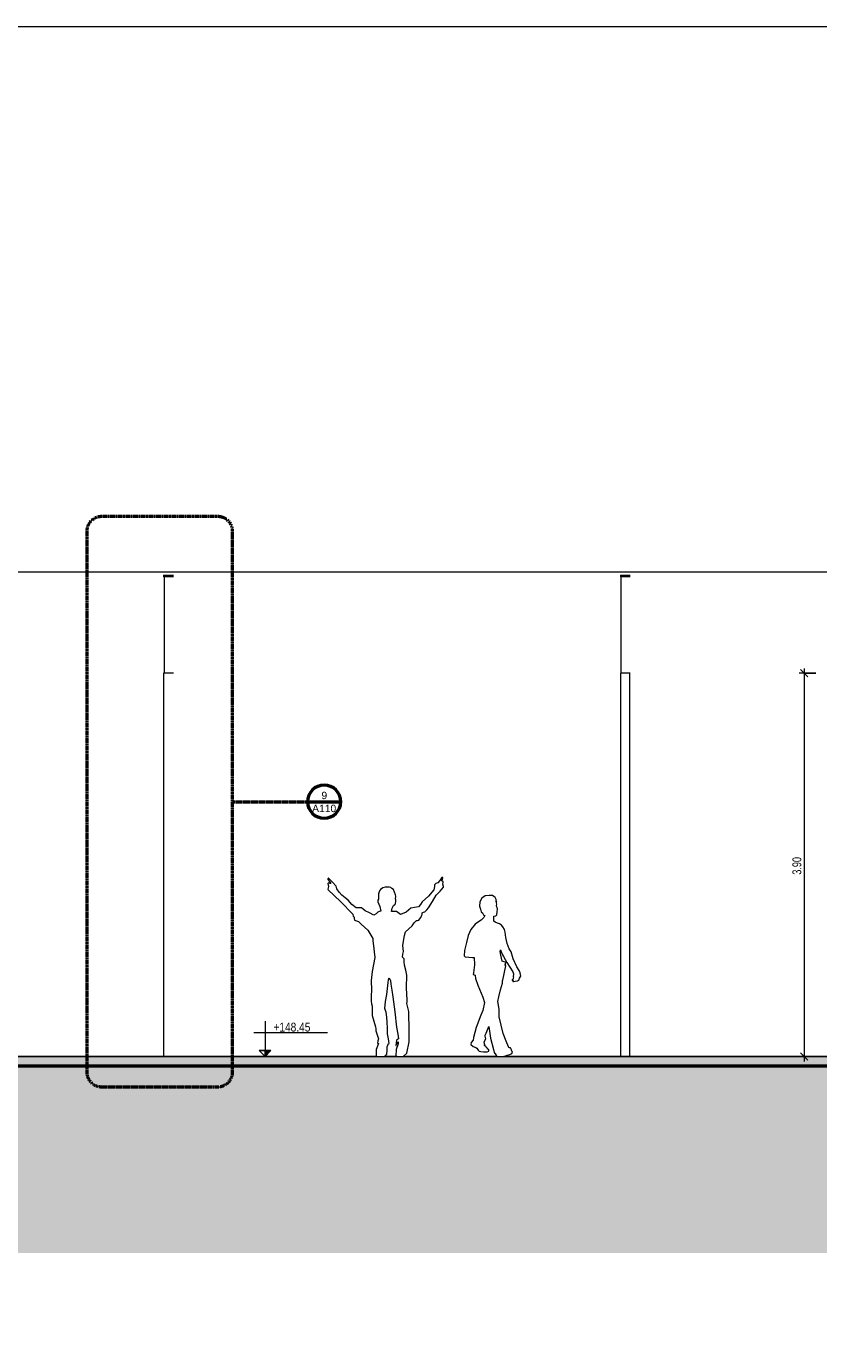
# Model space of a CAD drawing. Header units: millimetres. Extents: x -889849 to -835829, y 138522 to 158934.
# Tile 3 of 28: x -871239 to -863180, y 145507 to 158934. Entities that reach past the tile are written whole.
import ezdxf

# ---------------------------------------------------------------- set-up
doc = ezdxf.new("R2010")
doc.units = ezdxf.units.MM
doc.header["$XCLIPFRAME"] = 2
doc.linetypes.add('Tracejada', pattern=[6.35, 3.175, -3.175])
doc.linetypes.add('TRAÇO 2_5mm', pattern=[6, 3, -3])
for name, color, linetype, lineweight in [('A-ANNO-DIMS', 211, 'Continuous', 5), ('A-ANNO-DIMS-50', 211, 'Continuous', 5), ('A-ANNO-SYMB', 150, 'Continuous', 5), ('A-DETL', 90, 'Continuous', 5), ('A-DETL-GENF', 92, 'Continuous', 5), ('A-FLOR', 192, 'Continuous', 5), ('A-FLOR-PATT', 8, 'Continuous', 25), ('G-ANNO-DIMS', 111, 'Continuous', 5), ('G-ANNO-REFR', 1, 'Tracejada', 5), ('S-COLS', 52, 'Continuous', 15)]:
    doc.layers.add(name, color=color, linetype=linetype, lineweight=lineweight)
doc.styles.add('Arial', font='arial.ttf', dxfattribs={"height": 74.99999999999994})
doc.styles.add('Swis721 Cn BT', font='swissc.ttf', dxfattribs={"height": 89.99999999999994})
doc.styles.add('Swis721 LtCn BT_2', font='swisscl.ttf', dxfattribs={"height": 90})
doc.dimstyles.new('Linear_wCenter_-_3mm_Arial', dxfattribs={"dimscale": 304.8, "dimtxt": 91.67686851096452, "dimasz": 0.2460629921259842, "dimexe": 0.1640419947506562, "dimexo": 0.0625, "dimgap": 0, "dimtad": 1, "dimlfac": 0.001, "dimrnd": 0.01, "dimzin": 0, "dimdsep": 46, "dimtxsty": 'Swis721 LtCn BT_2', "dimblk1": 'OBLIQUE', "dimblk2": 'OBLIQUE', "dimsah": 1, "dimcen": 0.09, "dimdle": 0.1640419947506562, "dimazin": 0, "dimtfac": 1, "dimtdec": 4, "dimtix": 1, "dimtmove": 0, "dimatfit": 3, "dimfxl": 0.3937007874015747, "dimfxlon": 1, "dimtvp": 1, "dimtolj": 1, "dimtzin": 0, "dimarcsym": 2})
picture_1 = doc.add_image_def('image1.png', size_in_pixel=(1000, 904))
picture_2 = doc.add_image_def('image2.png', size_in_pixel=(1500, 1617))
picture_3 = doc.add_image_def('image3.png', size_in_pixel=(1556, 1639))

# ---------------------------------------------------------------- blocks, each defined once
blk = doc.blocks.new('_EST_ PILAR BALIZADOR - 150 x 150-4239706-CORTE ESQUEMÁTICO')
at = {"layer": 'S-COLS'}
for p, q in [((-869842.9368209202, 153349.9999999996), (-869842.9368209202, 153329.9999999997)), ((-869842.9368209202, 153349.9999999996), (-869832.9368432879, 153349.9999999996)), ((-869832.9368432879, 153349.9999999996), (-869752.936843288, 153349.9999999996)), ((-869752.936843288, 153349.9999999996), (-869742.9368209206, 153349.9999999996)), ((-869832.9368432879, 153329.9999999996), (-869842.9368209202, 153329.9999999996)), ((-869837.9368209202, 153329.9999999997), (-869837.9368209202, 152349.9999999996)), ((-869752.936843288, 153329.9999999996), (-869832.9368432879, 153329.9999999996)), ((-869742.9368209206, 153329.9999999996), (-869752.936843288, 153329.9999999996)), ((-869842.9368209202, 152349.9999999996), (-869842.9368209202, 148449.9999999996)), ((-869832.9368432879, 152349.9999999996), (-869842.9368209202, 152349.9999999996)), ((-869752.936843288, 152349.9999999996), (-869832.9368432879, 152349.9999999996)), ((-869742.9368209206, 152349.9999999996), (-869752.936843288, 152349.9999999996))]:
    blk.add_line(p, q, dxfattribs=at)
blk = doc.blocks.new('_EST_ PILAR BALIZADOR - 150 x 150-4215533-CORTE ESQUEMÁTICO')
at = {"layer": 'S-COLS'}
for p, q in [((-865194.9846388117, 153349.9999999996), (-865194.9846388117, 153329.9999999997)), ((-865194.9846388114, 153349.9999999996), (-865184.9846611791, 153349.9999999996)), ((-865184.9846611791, 153349.9999999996), (-865104.9846611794, 153349.9999999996)), ((-865104.9846611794, 153349.9999999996), (-865094.9846388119, 153349.9999999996)), ((-865184.9846611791, 153329.9999999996), (-865194.9846388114, 153329.9999999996)), ((-865189.9846388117, 153329.9999999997), (-865189.9846388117, 152349.9999999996)), ((-865104.9846611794, 153329.9999999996), (-865184.9846611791, 153329.9999999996)), ((-865094.9846388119, 153329.9999999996), (-865104.9846611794, 153329.9999999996)), ((-865194.9846388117, 152349.9999999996), (-865194.9846388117, 148449.9999999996)), ((-865184.9846611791, 152349.9999999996), (-865194.9846388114, 152349.9999999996)), ((-865104.9846611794, 152349.9999999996), (-865184.9846611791, 152349.9999999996)), ((-865094.9846388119, 152349.9999999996), (-865104.9846611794, 152349.9999999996))]:
    blk.add_line(p, q, dxfattribs=at)
at = {"layer": 'S-COLS', "lineweight": 5}
for p, q in [((-865189.9846611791, 148449.9999999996), (-865189.9846611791, 152349.9999999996)), ((-865099.9846611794, 148449.9999999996), (-865099.9846611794, 152349.9999999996))]:
    blk.add_line(p, q, dxfattribs=at)
blk = doc.blocks.new('_HUM_ FIGURAS HUMANAS - mann14-3635047-CORTE ESQUEMÁTICO')
at = {"layer": 'A-DETL-GENF'}
for p, q in [((-868171.589845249, 150258.4538785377), (-868172.9026697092, 150251.7770206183)), ((-868172.9026697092, 150251.7770206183), (-868154.5849500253, 150232.2628487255)), ((-868169.327859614, 150262.5050875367), (-868171.589845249, 150258.4538785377)), ((-868167.5422728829, 150264.2943109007), (-868169.327859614, 150262.5050875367)), ((-868164.0404360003, 150264.2943109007), (-868167.5422728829, 150264.2943109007)), ((-868126.2301236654, 150224.9532166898), (-868164.0404360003, 150264.2943109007)), ((-867014.6169226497, 150269.654707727), (-867033.5455966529, 150241.6526347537)), ((-867012.0130935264, 150271.6766755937), (-867014.6169226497, 150269.654707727)), ((-867014.6169226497, 150237.4777802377), (-867006.6708798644, 150250.766036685)), ((-867007.4673024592, 150273.2258811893), (-867012.0130935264, 150271.6766755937)), ((-867005.6817157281, 150271.443931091), (-867007.4673024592, 150273.2258811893)), ((-867006.6708798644, 150250.766036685), (-867003.892492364, 150269.654707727)), ((-867003.892492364, 150269.654707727), (-867005.6817157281, 150271.443931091)), ((-868169.327859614, 150212.4504729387), (-868172.9026697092, 150208.8792994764)), ((-868172.9026697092, 150208.8792994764), (-868166.7385770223, 150180.6953948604)), ((-868166.7385770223, 150180.6953948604), (-868171.9747791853, 150153.0099413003)), ((-868171.9747791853, 150153.0099413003), (-868169.2584680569, 150144.6906665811)), ((-868165.753049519, 150216.0289196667), (-868169.327859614, 150212.4504729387)), ((-868169.2584680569, 150144.6906665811), (-868043.2894381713, 150026.7058133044)), ((-868155.0031628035, 150213.861486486), (-868165.753049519, 150216.0289196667)), ((-868147.8789990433, 150208.8792994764), (-868155.0031628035, 150213.861486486)), ((-868154.5849500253, 150232.2628487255), (-868140.7293788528, 150208.8792994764)), ((-868144.304188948, 150208.8792994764), (-868147.8789990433, 150208.8792994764)), ((-868140.7293788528, 150208.8792994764), (-868144.304188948, 150208.8792994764)), ((-868087.1035907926, 150183.8519921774), (-868126.2301236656, 150224.95321669)), ((-868083.3214926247, 150169.945508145), (-868087.1035907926, 150183.8519921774)), ((-868079.9539706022, 150155.2535114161), (-868083.3214926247, 150169.945508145)), ((-868056.494052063, 150122.4365365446), (-868079.9539706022, 150155.2535114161)), ((-868029.902992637, 150090.9069297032), (-868056.494052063, 150122.4365365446)), ((-867645.5799960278, 150135.3538564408), (-867658.1081962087, 150105.2061700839)), ((-867637.5448557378, 150148.8784940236), (-867645.5799960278, 150135.3538564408)), ((-867614.172895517, 150165.9047391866), (-867637.5448557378, 150148.8784940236)), ((-867589.1794571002, 150171.611085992), (-867614.172895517, 150165.9047391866)), ((-867549.1118952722, 150172.8529843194), (-867589.1794571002, 150171.611085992)), ((-867532.6459876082, 150168.1764503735), (-867549.1118952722, 150172.8529843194)), ((-867521.7308275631, 150160.9557517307), (-867532.6459876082, 150168.1764503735)), ((-867504.3877254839, 150148.1038912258), (-867521.7308275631, 150160.9557517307)), ((-867484.1356964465, 150096.3083908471), (-867504.3877254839, 150148.1038912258)), ((-867093.2663813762, 150144.5327177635), (-867148.1759008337, 150080.0115776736)), ((-867089.7170277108, 150162.6140563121), (-867093.2663813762, 150144.5327177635)), ((-867086.1167611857, 150180.2808187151), (-867089.7170277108, 150162.6140563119)), ((-867072.4248384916, 150209.0611311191), (-867086.1167611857, 150198.1512325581)), ((-867086.1167611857, 150198.1512325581), (-867086.1167611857, 150189.2196622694)), ((-867086.1167611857, 150189.2196622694), (-867086.1167611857, 150180.2808187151)), ((-867053.9398336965, 150216.0289196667), (-867072.4248384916, 150209.0611311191)), ((-867071.817520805, 150090.9069297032), (-867028.0579176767, 150130.924437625)), ((-867033.5455966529, 150241.6526347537), (-867053.9398336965, 150216.0289196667)), ((-867028.0579176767, 150130.924437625), (-866995.2562786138, 150173.9624856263)), ((-867006.6163303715, 150233.9138800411), (-867014.6169226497, 150237.4777802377)), ((-866998.9204077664, 150231.1189703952), (-867006.6163303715, 150233.9138800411)), ((-867000.9031801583, 150204.2898688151), (-866997.5802929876, 150225.0869598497)), ((-866994.0981054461, 150180.0193954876), (-867000.9031801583, 150204.2898688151)), ((-866997.5802929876, 150225.0869598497), (-866998.9204077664, 150231.1189703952)), ((-866995.2562786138, 150173.9624856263), (-866994.0981054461, 150180.0193954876)), ((-868043.2894381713, 150026.7058133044), (-867919.0802430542, 149897.8599112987)), ((-867997.7297017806, 150065.8796224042), (-868029.902992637, 150090.9069297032)), ((-867965.5564109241, 150040.8595883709), (-867997.7297017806, 150065.8796224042)), ((-867928.6736805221, 149996.5290338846), (-867965.5564109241, 150040.8595883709)), ((-867883.3321421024, 149962.2064930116), (-867928.6736805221, 149996.5290338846)), ((-867663.7486137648, 150040.7359428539), (-867665.257816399, 150022.9819012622)), ((-867665.257816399, 150022.9819012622), (-867642.590683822, 149976.6075591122)), ((-867658.1081962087, 150051.5803820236), (-867663.7486137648, 150040.7359428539)), ((-867658.1081962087, 150105.2061700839), (-867658.1081962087, 150078.3969126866)), ((-867658.1081962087, 150078.3969126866), (-867658.1081962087, 150051.5803820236)), ((-867642.590683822, 149976.6075591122), (-867633.0845255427, 149930.0295655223)), ((-867517.8469036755, 149958.9044303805), (-867504.3877254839, 149987.2338003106)), ((-867504.3877254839, 149987.2338003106), (-867491.2994838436, 149996.6090398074)), ((-867491.2994838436, 149996.6090398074), (-867485.3299510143, 150002.6458503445)), ((-867485.3299510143, 150049.4981710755), (-867481.6079093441, 150082.7291314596)), ((-867482.2505843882, 150049.4981710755), (-867485.3299510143, 150049.4981710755)), ((-867485.3299510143, 150002.6458503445), (-867479.2623132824, 150029.8464700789)), ((-867481.6079093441, 150082.7291314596), (-867484.1356964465, 150096.3083908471)), ((-867479.185492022, 150046.4188375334), (-867482.2505843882, 150049.4981710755)), ((-867479.2623132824, 150029.8464700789), (-867479.185492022, 150046.4188375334)), ((-867230.9020249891, 149997.9545939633), (-867250.5652988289, 149972.93455993)), ((-867211.2387511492, 150022.9819012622), (-867230.9020249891, 149997.9545939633)), ((-867148.1759008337, 150080.0115776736), (-867211.2387511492, 150022.9819012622)), ((-867146.8921694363, 149962.2064930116), (-867108.700251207, 150025.549364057)), ((-867108.700251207, 150025.5493640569), (-867071.817520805, 150090.9069297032)), ((-867919.0802430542, 149897.8599112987), (-867915.8945526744, 149879.0221531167)), ((-867915.8945526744, 149879.0221531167), (-867904.7810026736, 149869.2614305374)), ((-867904.7810026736, 149869.2614305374), (-867903.4681782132, 149855.2603940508)), ((-867903.4681782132, 149855.2603940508), (-867901.2061925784, 149837.0845030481)), ((-867860.1522442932, 149963.0647383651), (-867883.3321421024, 149962.2064930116)), ((-867829.7063540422, 149962.2064930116), (-867860.1522442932, 149963.0647383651)), ((-867811.6141055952, 149948.4018346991), (-867829.7063540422, 149962.2064930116)), ((-867793.9582530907, 149933.6080122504), (-867811.6141055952, 149948.4018346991)), ((-867748.5876216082, 149910.9154232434), (-867793.9582530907, 149933.6080122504)), ((-867704.5843640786, 149887.1318443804), (-867748.5876216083, 149910.9154232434)), ((-867680.7353258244, 149900.6528453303), (-867704.5843640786, 149887.1318443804)), ((-867665.257816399, 149919.3087718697), (-867680.7353258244, 149900.6528453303)), ((-867648.732956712, 149924.5818895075), (-867665.257816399, 149919.3087718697)), ((-867633.0845255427, 149930.0295655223), (-867648.732956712, 149924.5818895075)), ((-867525.8365860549, 149926.45839206), (-867517.8469036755, 149958.9044303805)), ((-867472.4108128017, 149924.4655172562), (-867525.8365860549, 149926.45839206)), ((-867432.8878869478, 149894.2814645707), (-867472.4108128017, 149924.4655172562)), ((-867374.4908365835, 149919.6360688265), (-867432.8878869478, 149894.2814645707)), ((-867329.2111209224, 149958.6353195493), (-867374.4908365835, 149919.6360688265)), ((-867290.1682306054, 149964.6721300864), (-867329.2111209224, 149958.6353195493)), ((-867250.5652988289, 149972.93455993), (-867290.1682306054, 149964.6721300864)), ((-867246.9904887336, 149837.0845030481), (-867230.8474754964, 149860.0171098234)), ((-867230.8474754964, 149860.0171098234), (-867214.8135612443, 149883.5606709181)), ((-867214.8135612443, 149883.5606709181), (-867213.878946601, 149899.0381803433)), ((-867213.878946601, 149899.0381803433), (-867211.2387511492, 149912.1591516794)), ((-867211.2387511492, 149912.1591516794), (-867199.3542349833, 149918.0141305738)), ((-867199.3542349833, 149918.0141305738), (-867186.2150804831, 149922.879945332)), ((-867186.2150804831, 149922.879945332), (-867165.5226395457, 149941.4340461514)), ((-867165.5226395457, 149941.4340461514), (-867146.8921694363, 149962.2064930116)), ((-867901.2061925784, 149837.0845030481), (-867860.4795412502, 149823.3962169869)), ((-867860.4795412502, 149823.3962169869), (-867833.2811641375, 149797.7579553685)), ((-867833.2811641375, 149797.7579553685), (-867764.1051339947, 149734.0514210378)), ((-867764.1051339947, 149734.0514210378), (-867715.3087943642, 149651.187104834)), ((-867393.9068193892, 149681.8366465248), (-867382.8369089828, 149719.1121332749)), ((-867382.8369089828, 149719.1121332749), (-867348.8743947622, 149749.4998374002)), ((-867348.8743947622, 149749.4998374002), (-867314.9118805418, 149779.8875415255)), ((-867314.9118805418, 149779.8875415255), (-867295.3249759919, 149808.8205925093)), ((-867295.3249759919, 149808.8205925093), (-867272.0141593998, 149833.5060563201)), ((-867272.0141593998, 149833.5060563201), (-867259.5041423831, 149835.2952796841)), ((-867259.5041423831, 149835.2952796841), (-867246.9904887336, 149837.0845030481)), ((-867715.3087943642, 149651.187104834), (-867713.523207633, 149627.949020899)), ((-867713.523207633, 149627.949020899), (-867711.7339842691, 149604.710936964)), ((-867711.7339842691, 149604.710936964), (-867694.7909118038, 149456.1763046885)), ((-867408.7806477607, 149578.9199367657), (-867400.7109594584, 149644.0374846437)), ((-867404.2857695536, 149518.9154946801), (-867408.7806477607, 149578.9199367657)), ((-867400.7109594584, 149644.0374846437), (-867393.9068193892, 149681.8366465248)), ((-867694.7909118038, 149456.1763046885), (-867722.4584145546, 149315.1404093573)), ((-867411.435389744, 149461.7112598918), (-867409.7043525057, 149492.7244648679)), ((-867404.2675863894, 149451.9287175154), (-867411.435389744, 149461.7112598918)), ((-867409.7043525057, 149492.7244648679), (-867404.2857695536, 149518.9154946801)), ((-867397.1361493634, 149443.8408460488), (-867404.2675863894, 149451.9287175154)), ((-867395.3505626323, 149411.6639185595), (-867397.1361493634, 149443.8408460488)), ((-867722.4584145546, 149315.1404093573), (-867731.0154116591, 149223.5918138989)), ((-867393.5613392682, 149379.4869910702), (-867395.3505626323, 149411.6639185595)), ((-867378.5093158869, 149329.0759864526), (-867393.5613392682, 149379.4869910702)), ((-867368.5376686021, 149275.8138616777), (-867378.5093158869, 149329.0759864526)), ((-867731.0154116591, 149223.5918138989), (-867729.6080347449, 149125.6645644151)), ((-867564.5739992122, 149143.4549723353), (-867558.0098769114, 149204.3176597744)), ((-867558.0098769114, 149204.3176597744), (-867556.3188426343, 149231.4978537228)), ((-867556.3188426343, 149231.4978537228), (-867547.2854466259, 149250.7938276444)), ((-867547.2854466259, 149250.7938276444), (-867535.4991195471, 149224.5446117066)), ((-867535.4991195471, 149224.5446117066), (-867532.9862062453, 149186.4399726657)), ((-867532.9862062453, 149186.4399726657), (-867520.7489366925, 149125.4318199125)), ((-867373.3598437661, 149148.6262642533), (-867368.5376686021, 149275.8138616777)), ((-867731.393621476, 149068.4676028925), (-867733.18284484, 149011.2706413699)), ((-867729.6080347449, 149125.6645644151), (-867731.393621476, 149068.4676028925)), ((-867586.9029249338, 149009.379592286), (-867572.309117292, 149079.1956698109)), ((-867572.309117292, 149079.1956698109), (-867564.5739992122, 149143.4549723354)), ((-867520.7489366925, 149125.4318199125), (-867511.5373456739, 149057.7468092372)), ((-867511.5373456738, 149057.7468092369), (-867490.9976433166, 148904.4554611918)), ((-867364.962858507, 149021.9914350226), (-867373.3598437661, 149148.6262642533)), ((-867733.18284484, 149011.2706413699), (-867727.8988173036, 148987.087032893)), ((-867727.8988173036, 148987.0870328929), (-867722.4584145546, 148961.2233000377)), ((-867722.4584145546, 148961.2233000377), (-867722.8257144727, 148914.2743698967)), ((-867722.8257144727, 148914.2743698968), (-867722.4584145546, 148868.2709642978)), ((-867593.7616144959, 148939.767166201), (-867586.9029249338, 149009.379592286)), ((-867586.5574448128, 148918.667422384), (-867593.7616144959, 148939.767166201)), ((-867579.4587374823, 148900.4478917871), (-867586.5574448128, 148918.667422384)), ((-867572.850975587, 148850.0150673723), (-867579.4587374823, 148900.4478917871)), ((-867490.9976433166, 148904.4554611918), (-867472.2107979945, 148746.7201477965)), ((-867368.5376686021, 148989.821780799), (-867366.748445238, 149005.9029712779)), ((-867349.0162234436, 148909.2558165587), (-867368.5376686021, 148989.821780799)), ((-867366.748445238, 149005.9029712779), (-867364.962858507, 149021.9914350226)), ((-867347.0888080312, 148821.7947964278), (-867349.0162234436, 148909.2558165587)), ((-867722.4584145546, 148868.2709642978), (-867704.6170937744, 148807.7937599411)), ((-867704.6170937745, 148807.7937599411), (-867686.70667697, 148750.2985945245)), ((-867568.7343071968, 148800.3459358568), (-867572.850975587, 148850.0150673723)), ((-867566.945083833, 148739.5705276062), (-867568.7343071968, 148800.3459358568)), ((-867345.299584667, 148791.4070923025), (-867347.0888080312, 148821.7947964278)), ((-867343.5139979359, 148761.0193881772), (-867345.299584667, 148791.4070923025)), ((-867686.70667697, 148750.2985945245), (-867684.9210902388, 148730.6389573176)), ((-867684.9210902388, 148730.6389573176), (-867683.1355035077, 148710.9720468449)), ((-867683.1355035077, 148710.9720468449), (-867669.2071996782, 148671.6673189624)), ((-867669.2071996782, 148671.6673189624), (-867658.1081962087, 148628.7477780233)), ((-867565.1594971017, 148678.7951193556), (-867566.945083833, 148739.5705276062)), ((-867554.4387034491, 148629.0168888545), (-867565.1594971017, 148678.7951193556)), ((-867472.2107979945, 148746.7201477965), (-867459.9589819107, 148676.5622267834)), ((-867459.9589819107, 148676.5622267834), (-867454.3367475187, 148628.7477780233)), ((-867344.5140719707, 148598.1709689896), (-867343.5139979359, 148761.0193881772)), ((-867658.1081962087, 148582.2716101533), (-867681.1608118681, 148520.9143406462)), ((-867681.1608118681, 148520.9143406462), (-867679.5570567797, 148453.5784467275)), ((-867662.675807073, 148608.1571628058), (-867668.8326264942, 148582.2716101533)), ((-867668.8326264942, 148582.2716101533), (-867663.0031040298, 148584.0390137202)), ((-867663.0031040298, 148584.0390137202), (-867658.1081962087, 148582.2716101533)), ((-867658.1081962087, 148628.7477780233), (-867662.675807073, 148608.1571628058)), ((-867572.309117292, 148475.0273072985), (-867570.5235305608, 148510.7754082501)), ((-867570.5235305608, 148510.7754082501), (-867568.7343071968, 148546.5235092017)), ((-867568.7343071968, 148546.5235092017), (-867562.6465837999, 148563.7175093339)), ((-867562.6465837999, 148563.7175093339), (-867554.4350668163, 148582.2716101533)), ((-867547.2854466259, 148582.2716101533), (-867554.4387034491, 148629.0168888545)), ((-867554.4350668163, 148582.2716101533), (-867550.860256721, 148582.2716101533)), ((-867550.860256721, 148582.2716101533), (-867547.2854466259, 148582.2716101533)), ((-867478.4112570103, 148588.2793276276), (-867479.360418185, 148560.8227495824)), ((-867479.360418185, 148560.8227495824), (-867477.571194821, 148560.8227495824)), ((-867477.2038949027, 148520.7834218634), (-867479.360418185, 148453.5784467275)), ((-867472.2107979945, 148614.4485376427), (-867478.4112570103, 148588.2793276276)), ((-867477.571194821, 148560.8227495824), (-867475.7856080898, 148560.8227495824)), ((-867457.911557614, 148578.700436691), (-867477.2038949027, 148520.7834218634)), ((-867475.7856080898, 148567.9723697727), (-867467.3922594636, 148581.558830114)), ((-867475.7856080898, 148564.4011963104), (-867475.7856080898, 148567.9723697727)), ((-867475.7856080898, 148560.8227495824), (-867475.7856080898, 148564.4011963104)), ((-867463.2719544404, 148621.598157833), (-867472.2107979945, 148614.4485376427)), ((-867467.3922594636, 148581.558830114), (-867461.486367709, 148600.149297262)), ((-867454.3367475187, 148628.7477780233), (-867463.2719544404, 148621.598157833)), ((-867461.486367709, 148600.149297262), (-867459.7007809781, 148600.149297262)), ((-867459.7007809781, 148600.149297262), (-867457.911557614, 148600.149297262)), ((-867457.911557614, 148600.149297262), (-867457.911557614, 148589.4285036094)), ((-867457.911557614, 148589.4285036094), (-867457.911557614, 148578.700436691)), ((-867368.5376686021, 148482.1769274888), (-867344.5140719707, 148598.1709689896)), ((-867679.5570567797, 148453.5784467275), (-867674.0358734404, 148449.9999999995)), ((-867674.0358734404, 148449.9999999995), (-867593.7616144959, 148449.9999999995)), ((-867593.7616144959, 148449.9999999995), (-867583.0335475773, 148462.5172902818)), ((-867583.0335475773, 148462.5172902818), (-867572.309117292, 148475.0273072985)), ((-867479.360418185, 148453.5784467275), (-867474.0000213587, 148451.7892233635)), ((-867474.0000213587, 148451.7892233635), (-867468.6359878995, 148449.9999999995)), ((-867468.6359878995, 148449.9999999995), (-867406.6209540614, 148449.9999999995)), ((-867406.6209540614, 148449.9999999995), (-867368.5376686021, 148482.1769274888))]:
    blk.add_line(p, q, dxfattribs=at)
blk = doc.blocks.new('_HUM_ FIGURAS HUMANAS - kvinne13-3635091-CORTE ESQUEMÁTICO')
at = {"layer": 'A-DETL-GENF'}
for p, q in [((-866626.8301222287, 150024.7656758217), (-866628.4998724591, 149979.7018188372)), ((-866628.4998724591, 149979.7018188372), (-866620.5685463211, 149950.0764996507)), ((-866604.2884690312, 150062.3188933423), (-866626.8301222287, 150024.7656758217)), ((-866570.8934476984, 150084.8508319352), (-866604.2884690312, 150062.3188933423)), ((-866532.4891589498, 150089.0234105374), (-866570.8934476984, 150084.8508319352)), ((-866497.8418124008, 150087.3543750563), (-866532.4891589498, 150089.0234105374)), ((-866483.2314853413, 150078.5919589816), (-866497.8418124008, 150087.3543750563)), ((-866471.1257919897, 150066.9087409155), (-866483.2314853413, 150078.5919589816)), ((-866461.5247156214, 150046.463096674), (-866471.1257919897, 150066.9087409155)), ((-866456.0980231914, 150024.3484169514), (-866461.5247156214, 150046.463096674)), ((-866455.7231451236, 150012.6241194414), (-866459.6558867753, 150029.5704392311)), ((-866459.6558867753, 150029.5704392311), (-866456.0980231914, 150024.3484169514)), ((-866457.4737231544, 149986.9717242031), (-866454.8036025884, 150000.0938082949)), ((-866455.0657259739, 149981.0960072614), (-866457.4737231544, 149986.9717242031)), ((-866454.8036025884, 150000.0938082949), (-866455.7231451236, 150012.6241194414)), ((-866449.0457330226, 149966.4067149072), (-866455.0657259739, 149981.0960072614)), ((-866620.5685463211, 149950.0764996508), (-866613.4721036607, 149922.5374748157)), ((-866613.4721036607, 149922.5374748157), (-866598.8617766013, 149911.6887643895)), ((-866586.5573301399, 149863.967682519), (-866611.29378028, 149838.4442877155)), ((-866598.8617766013, 149911.6887643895), (-866588.4258334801, 149891.660389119)), ((-866588.4258334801, 149891.660389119), (-866583.8340245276, 149887.9050592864)), ((-866575.3860306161, 149886.3006580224), (-866586.5573301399, 149863.967682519)), ((-866583.8340245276, 149887.9050592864), (-866575.3860306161, 149886.3006580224)), ((-866484.5318346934, 149827.7208965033), (-866482.1496155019, 149876.8799304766)), ((-866482.1496155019, 149876.8799304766), (-866462.7934642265, 149880.196699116)), ((-866462.7934642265, 149880.196699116), (-866453.944953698, 149892.9109637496)), ((-866453.944953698, 149892.9109637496), (-866450.0737167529, 149921.103482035)), ((-866450.0737167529, 149921.103482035), (-866445.9419968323, 149949.565152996)), ((-866445.9419968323, 149949.565152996), (-866449.0457330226, 149966.4067149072)), ((-866719.0742100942, 149743.5166422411), (-866745.9437440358, 149679.9528137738)), ((-866675.1297871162, 149796.171156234), (-866719.0742100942, 149743.5166422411)), ((-866638.4240815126, 149820.0993413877), (-866675.1297871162, 149796.171156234)), ((-866611.29378028, 149838.4442877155), (-866638.4240815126, 149820.0993413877)), ((-866470.8578499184, 149817.9806238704), (-866484.5318346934, 149827.7208965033)), ((-866448.0079320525, 149806.8143785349), (-866470.8578499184, 149817.9806238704)), ((-866427.1891291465, 149798.6934664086), (-866448.0079320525, 149806.8143785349)), ((-866405.3547687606, 149784.9894265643), (-866427.1891291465, 149798.6934664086)), ((-866391.1370476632, 149767.7324845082), (-866405.3547687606, 149784.9894265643)), ((-866375.5259140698, 149742.5086656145), (-866391.1370476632, 149767.7324845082)), ((-866369.7683288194, 149713.7331161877), (-866375.5259140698, 149742.5086656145)), ((-866360.1723366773, 149659.3111531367), (-866369.7683288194, 149713.7331161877)), ((-866762.9611177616, 149608.331606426), (-866781.7697948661, 149527.7577367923)), ((-866745.9437440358, 149679.9528137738), (-866762.9611177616, 149608.3316064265)), ((-866347.3941874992, 149598.5173262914), (-866360.1723366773, 149659.3111531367)), ((-866328.050646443, 149545.345526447), (-866347.3941874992, 149598.5173262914)), ((-866781.7697948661, 149527.7577367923), (-866785.3524016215, 149473.1465605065)), ((-866785.3524016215, 149473.1465605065), (-866775.5002414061, 149464.1939083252)), ((-866775.5002414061, 149464.1939083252), (-866701.1611930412, 149458.8223190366)), ((-866701.1611930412, 149458.8223190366), (-866684.8493393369, 149458.8223190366)), ((-866684.8493393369, 149458.8223190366), (-866679.720793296, 149381.2018664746)), ((-866418.5800696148, 149517.355363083), (-866417.2713339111, 149529.0452521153)), ((-866411.6977591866, 149482.4057883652), (-866418.5800696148, 149517.355363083)), ((-866417.2713339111, 149529.0452521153), (-866414.770906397, 149534.6835219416)), ((-866414.770906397, 149534.6835219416), (-866412.454489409, 149525.8439114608)), ((-866412.454489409, 149525.8439114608), (-866396.3382780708, 149483.3805135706)), ((-866400.0564530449, 149419.826482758), (-866411.6977591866, 149482.4057883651)), ((-866396.3382780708, 149483.3805135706), (-866387.0029986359, 149465.8641331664)), ((-866387.0029986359, 149465.8641331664), (-866350.8283649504, 149407.8992626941)), ((-866307.9011384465, 149513.9258224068), (-866328.050646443, 149545.345526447)), ((-866285.3336794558, 149443.0300859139), (-866307.9011384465, 149513.9258224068)), ((-866250.7414064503, 149362.5530413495), (-866285.3336794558, 149443.0300859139)), ((-866679.720793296, 149381.2018664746), (-866689.9779021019, 149301.5673931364)), ((-866379.7305524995, 149414.6391297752), (-866400.0564530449, 149419.826482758)), ((-866391.0406313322, 149225.6790212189), (-866361.1326031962, 149371.0025688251)), ((-866369.3513553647, 149410.5324681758), (-866379.7305524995, 149414.6391297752)), ((-866361.250607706, 149407.3273041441), (-866369.3513553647, 149410.5324681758)), ((-866367.3047026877, 149382.9720131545), (-866361.250607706, 149407.3273041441)), ((-866361.1326031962, 149371.0025688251), (-866367.3047026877, 149382.9720131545)), ((-866350.8283649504, 149407.8992626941), (-866289.7532100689, 149310.0347349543)), ((-866289.7532100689, 149310.0347349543), (-866282.7598735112, 149290.4618294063)), ((-866226.3567546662, 149325.286814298), (-866250.7414064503, 149362.5530413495)), ((-866217.0525703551, 149301.5673931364), (-866226.3567546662, 149325.286814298)), ((-866689.9779021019, 149301.5673931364), (-866694.4781782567, 149283.1412745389)), ((-866694.4781782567, 149283.1412745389), (-866674.5009820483, 149276.9851355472)), ((-866674.5009820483, 149276.9851355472), (-866670.9590156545, 149242.7608781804)), ((-866670.9590156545, 149242.7608781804), (-866644.9845898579, 149174.312353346)), ((-866644.9845898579, 149174.312353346), (-866595.6332761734, 149053.6223917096)), ((-866416.8361726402, 149126.9338156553), (-866396.4199434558, 149197.2261075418)), ((-866396.4199434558, 149197.2261075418), (-866393.841583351, 149224.1111656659)), ((-866393.841583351, 149224.1111656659), (-866391.0406313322, 149225.6790212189)), ((-866296.6338741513, 149229.0995035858), (-866297.2010162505, 149222.8635288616)), ((-866297.2010162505, 149222.8635288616), (-866288.12659214, 149221.7297079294)), ((-866286.9922912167, 149237.3196548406), (-866296.6338741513, 149229.0995035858)), ((-866288.12659214, 149221.7297079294), (-866288.6937509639, 149214.0764671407)), ((-866288.6937509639, 149214.0764671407), (-866284.984674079, 149211.8907518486)), ((-866282.5343765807, 149261.2347259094), (-866287.8430127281, 149247.240527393)), ((-866287.8430127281, 149247.240527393), (-866286.9922912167, 149237.3196548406)), ((-866282.7598735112, 149290.4618294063), (-866285.3594441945, 149260.1616626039)), ((-866285.3594441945, 149260.1616626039), (-866282.5343765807, 149261.2347259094)), ((-866284.984674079, 149211.8907518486), (-866265.6355637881, 149217.7117706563)), ((-866265.6355637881, 149217.7117706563), (-866242.7544715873, 149221.162807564)), ((-866242.7544715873, 149221.162807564), (-866230.8442868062, 149227.9656927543)), ((-866230.8442868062, 149227.9656927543), (-866222.904163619, 149248.3743483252)), ((-866222.904163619, 149248.3743483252), (-866210.6559446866, 149266.5794912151)), ((-866210.6559446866, 149266.5794912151), (-866217.0525703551, 149301.5673931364)), ((-866595.6332761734, 149053.6223917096), (-866578.8502912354, 148999.0045564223)), ((-866441.9847294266, 149010.4463306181), (-866432.2694936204, 149055.4470594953)), ((-866432.2694936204, 149055.4470594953), (-866416.8361726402, 149126.9338156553)), ((-866596.5344720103, 148919.075385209), (-866614.5359612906, 148871.6373747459)), ((-866578.8502912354, 148999.0045564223), (-866596.5344720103, 148919.075385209)), ((-866430.6892008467, 148932.937278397), (-866441.9847294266, 149010.4463306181)), ((-866429.3902311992, 148915.4086281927), (-866430.6892008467, 148932.937278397)), ((-866427.8661172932, 148852.4398304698), (-866429.3902311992, 148915.4086281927)), ((-866614.5359612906, 148871.6373747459), (-866661.9944208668, 148746.4991870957)), ((-866388.9618015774, 148685.0629748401), (-866427.8661172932, 148852.4398304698)), ((-866690.6331484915, 148641.8084113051), (-866693.9061526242, 148616.4536068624)), ((-866661.9944208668, 148746.4991870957), (-866690.6331484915, 148641.8084113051)), ((-866570.3375611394, 148666.7780310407), (-866561.7231591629, 148688.6197759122)), ((-866570.3375611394, 148657.4887895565), (-866570.3375611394, 148666.7780310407)), ((-866565.6990408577, 148629.6696124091), (-866570.3375611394, 148657.4887895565)), ((-866561.7231591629, 148688.6197759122), (-866535.4603673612, 148754.9218227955)), ((-866535.4603673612, 148754.9218227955), (-866516.84499461, 148636.3944799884)), ((-866516.84499461, 148636.3944799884), (-866487.5789336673, 148519.3807397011)), ((-866358.9063308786, 148604.9495747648), (-866388.9618015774, 148685.0629748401)), ((-866713.4693356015, 148593.2397313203), (-866716.1199233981, 148572.0441624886)), ((-866716.1199233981, 148572.0441624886), (-866694.9152043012, 148552.1733173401)), ((-866693.9061526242, 148616.4536068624), (-866713.4693356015, 148593.2397313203)), ((-866694.9152043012, 148552.1733173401), (-866666.4213938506, 148540.9131761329)), ((-866666.4213938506, 148540.9131761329), (-866657.4756558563, 148534.9519195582)), ((-866657.4756558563, 148534.9519195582), (-866643.7162091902, 148512.8628046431)), ((-866643.7162091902, 148512.8628046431), (-866631.6854580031, 148504.5594440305)), ((-866631.6854580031, 148504.5594440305), (-866617.3631423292, 148499.1193115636)), ((-866617.3631423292, 148499.1193115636), (-866589.5778622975, 148496.5423971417)), ((-866589.5778622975, 148496.5423971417), (-866552.33985158, 148497.974016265)), ((-866582.9322699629, 148566.8543753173), (-866575.3738953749, 148569.0579503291)), ((-866578.4883034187, 148560.5434333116), (-866582.9322699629, 148566.8543753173)), ((-866580.9399290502, 148600.5257014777), (-866565.6990408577, 148629.6696124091)), ((-866575.3738953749, 148569.0579503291), (-866580.9399290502, 148600.5257014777)), ((-866574.6216740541, 148559.7704387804), (-866578.4883034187, 148560.5434333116)), ((-866561.7328927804, 148549.2062037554), (-866574.6216740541, 148559.7704387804)), ((-866562.2484567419, 148545.8565675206), (-866561.7328927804, 148549.2062037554)), ((-866555.0914716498, 148536.4737579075), (-866562.2484567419, 148545.8565675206)), ((-866548.3017048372, 148533.5229468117), (-866555.0914716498, 148536.4737579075)), ((-866552.33985158, 148497.974016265), (-866534.5801808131, 148504.2731202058)), ((-866549.1004553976, 148526.0188347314), (-866548.3017048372, 148533.5229468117)), ((-866543.4600161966, 148523.4567457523), (-866549.1004553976, 148526.0188347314)), ((-866536.0124107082, 148519.448222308), (-866543.4600161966, 148523.4567457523)), ((-866534.5801808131, 148504.2731202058), (-866536.0124107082, 148519.448222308)), ((-866487.5789336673, 148519.3807397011), (-866480.617273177, 148489.7118563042)), ((-866334.0130892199, 148549.2045674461), (-866358.9063308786, 148604.9495747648)), ((-866329.4638941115, 148542.7215251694), (-866334.0130892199, 148549.2045674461)), ((-866324.9146990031, 148536.2384828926), (-866329.4638941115, 148542.7215251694)), ((-866321.6124940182, 148538.8515981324), (-866324.9146990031, 148536.2384828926)), ((-866314.4577165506, 148537.4762801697), (-866321.6124940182, 148538.8515981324)), ((-866309.504409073, 148530.049526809), (-866314.4577165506, 148537.4762801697)), ((-866304.3389689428, 148517.607182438), (-866309.504409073, 148530.049526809)), ((-866303.7187686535, 148509.6560473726), (-866304.3389689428, 148517.607182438)), ((-866301.0832578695, 148508.9394803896), (-866303.7187686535, 148509.6560473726)), ((-866296.03560789, 148499.7780977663), (-866301.0832578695, 148508.9394803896)), ((-866294.0770769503, 148489.9896450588), (-866296.03560789, 148499.7780977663)), ((-866480.617273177, 148489.7118563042), (-866464.0268072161, 148466.0214006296)), ((-866464.0268072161, 148466.0214006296), (-866452.8069934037, 148449.9999999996)), ((-866452.8069934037, 148449.9999999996), (-866382.4208336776, 148449.9999999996)), ((-866382.4208336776, 148449.9999999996), (-866347.9367781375, 148462.2556974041)), ((-866347.9367781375, 148462.2556974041), (-866319.211601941, 148469.7601855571)), ((-866319.211601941, 148469.7601855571), (-866301.5847900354, 148479.5486382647)), ((-866301.5847900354, 148479.5486382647), (-866294.0770769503, 148489.9896450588))]:
    blk.add_line(p, q, dxfattribs=at)
blk = doc.blocks.new('Corte - AMPLIAÇÃO-409744-CORTE ESQUEMÁTICO')
at = {"layer": 'A-ANNO-SYMB', "lineweight": 50}
blk.add_line((-852279.1692694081, 153944.5672618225), (-851941.6692694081, 153944.5672618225), dxfattribs=at)
for radius, start, end in [(168.7500000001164, 0, 180), (168.7499999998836, 180, 0)]:
    blk.add_arc((-852110.4192694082, 153944.5672618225), radius, start, end, dxfattribs=at)
blk = doc.blocks.new('DIMBLOCK12-CORTE ESQUEMÁTICO')
at = {"layer": 'A-ANNO-DIMS-50'}
for p, q in [((-863327.2258871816, 152400), (-863327.2258871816, 148399.9999999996)), ((-863207.2258871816, 152350), (-863377.2258871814, 152350)), ((-863327.2258871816, 152350), (-863207.2258871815, 152350)), ((-863207.2258871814, 148449.9999999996), (-863377.2258871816, 148449.9999999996)), ((-863327.2258871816, 148449.9999999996), (-863207.2258871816, 148449.9999999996))]:
    blk.add_line(p, q, dxfattribs=at)
at = {"layer": 'A-ANNO-DIMS-50', "lineweight": 15}
for p, q in [((-863327.2258871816, 152350), (-863364.7258871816, 152387.5)), ((-863327.2258871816, 152350), (-863289.7258871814, 152312.5)), ((-863327.2258871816, 148449.9999999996), (-863364.7258871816, 148487.4999999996)), ((-863327.2258871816, 148449.9999999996), (-863289.7258871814, 148412.4999999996))]:
    blk.add_line(p, q, dxfattribs=at)
at = {"layer": 'A-ANNO-DIMS-50', "color": 0, "insert": (-863446.329654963, 150300.319595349), "char_height": 90, "width": 239.2329711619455, "attachment_point": 1, "rotation": 90, "line_spacing_factor": 0.9701255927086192, "style": 'Swis721 LtCn BT_2'}
blk.add_mtext('3.90', dxfattribs=at)
blk = doc.blocks.new('_Oblique')
at = {"color": 0, "linetype": 'ByBlock', "lineweight": -2}
blk.add_line((-0.5, -0.5), (0.5, 0.5), dxfattribs=at)
blk = doc.blocks.new('Elevações de ponto - CORTE-427733-CORTE ESQUEMÁTICO')
at = {"layer": 'G-ANNO-DIMS'}
blk.add_hatch(color=256, dxfattribs=at).paths.add_polyline_path([(-868750.8987717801, 148509.8538425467), (-868810.7526143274, 148449.9999999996), (-868810.7526143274, 148509.8538425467)], flags=0)
for p, q in [((-868810.7526143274, 148810.9579290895), (-868810.7526143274, 148449.9999999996)), ((-868926.8982341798, 148692.5483722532), (-868176.89823418, 148692.5483722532)), ((-868870.6064568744, 148509.8538425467), (-868810.7526143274, 148509.8538425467)), ((-868810.7526143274, 148449.9999999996), (-868870.6064568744, 148509.8538425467)), ((-868870.6064568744, 148509.8538425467), (-868810.7526143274, 148449.9999999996)), ((-868810.7526143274, 148509.8538425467), (-868870.6064568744, 148509.8538425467)), ((-868810.7526143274, 148449.9999999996), (-868810.7526143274, 148509.8538425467)), ((-868750.8987717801, 148509.8538425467), (-868810.7526143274, 148509.8538425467)), ((-868810.7526143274, 148509.8538425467), (-868810.7526143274, 148449.9999999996)), ((-868810.7526143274, 148449.9999999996), (-868750.8987717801, 148509.8538425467))]:
    blk.add_line(p, q, dxfattribs=at)

msp = doc.modelspace()

# ---------------------------------------------------------------- hatches: boundary and pattern name
at = {"layer": 'A-DETL-GENF'}
h = msp.add_hatch(dxfattribs=at)
h.set_pattern_fill('FP2_13', color=252, style=0, pattern_type=2)
h.set_pattern_definition([(315, (-854619.729, 150500), (224.5064030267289, 0), [158.75, -158.75]), (315, (-854577.628, 150542.1), (224.5064030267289, 0), [158.75, -158.75]), (315, (-854535.5279999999, 150584.201), (224.5064030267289, 0), [158.75, -158.75]), (45, (-854507.4609999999, 150584.201), (0, 224.5064030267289), [158.75, -158.75]), (45, (-854465.36, 150542.1), (0, 224.5064030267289), [158.75, -158.75]), (45, (-854423.26, 150500), (0, 224.5064030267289), [158.75, -158.75])])
h.paths.add_polyline_path([(-879032.0959394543, 144075.2633038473), (-872119.9514502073, 144075.2633038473), (-872119.9514502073, 146449.9999999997), (-862232.9461699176, 146449.9999999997), (-852759.2575323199, 150517.6535626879), (-838739.9514502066, 150517.6535626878), (-838739.9514502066, 151480), (-838972.3141962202, 151480), (-838972.3141962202, 152000), (-840115.2219360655, 152000), (-840115.2219360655, 151730.0000000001), (-841314.4975723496, 151784.1617122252), (-842514.2560837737, 151826.2931390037), (-843714.3767940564, 151856.3900425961), (-844914.7389904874, 151874.4493957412), (-846115.2219360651, 151880.4693819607), (-847315.7048816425, 151874.4493957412), (-848516.0670780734, 151856.390042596), (-849716.1877883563, 151826.2931390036), (-850915.9462997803, 151784.1617122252), (-852115.2219360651, 151730), (-852115.6416724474, 152000), (-853830.6373593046, 152000), (-853830.5230852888, 151824.7757246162), (-853562.2549637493, 151298.2698909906), (-853562.2549637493, 151085), (-854362.2549637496, 151085), (-854362.2549637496, 151272.2943309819), (-854332.0830028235, 151331.5101384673), (-856381.8994929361, 150773.1721787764), (-857012.9327485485, 150314.6996819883), (-857895.5881688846, 149975.8800107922), (-857859.3974934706, 149975.8800107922), (-857555.6455031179, 149379.7331634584), (-857555.6455031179, 149192.4388324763), (-858355.645503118, 149192.4388324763), (-858355.645503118, 149379.7331634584), (-858089.8983483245, 149901.2913212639), (-859346.8838147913, 149418.7798081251), (-861164.0784922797, 148326.8990893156), (-862419.575374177, 148188.7165710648), (-862419.575374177, 147606.7208923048), (-862752.5870912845, 147606.7208923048), (-862752.5870912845, 148349.9999999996), (-872819.9514502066, 148349.9999999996), (-872819.9514502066, 145600), (-873069.9514502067, 145600), (-873069.9514502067, 146600), (-875213.5639108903, 145750.0000000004), (-876663.6563701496, 145073.8107812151), (-878987.620897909, 144152.2963354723)], flags=0)
at = {"layer": 'A-FLOR-PATT', "lineweight": 5}
h = msp.add_hatch(dxfattribs=at)
h.set_pattern_fill('FP2_5', color=256, style=0, pattern_type=2)
h.set_pattern_definition([(49.99999999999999, (-854619.729, 150500), (72.87376369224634, -6.37606919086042), [7.62, -83.82]), (355, (-854619.729, 150500), (-14.09698843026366, 76.42244396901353), [6.096, -67.056]), (100.451, (-854613.656, 150499.469), (58.77696438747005, 70.04687181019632), [6.476, -71.236]), (46.184, (-854619.729, 150520.32), (108.4314191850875, -16.81745398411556), [11.43, -125.73]), (96.636, (-854610.693, 150518.919), (94.96100284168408, 98.97088531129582), [9.714, -106.854]), (351.184, (-854619.729, 150520.32), (94.96226825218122, 98.970183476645), [9.144, -100.584]), (21, (-854609.569, 150515.24), (60.64565017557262, -40.90653746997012), [7.62, -83.82]), (326, (-854609.569, 150515.24), (24.72083214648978, 73.67493117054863), [6.096, -67.056]), (71.45100000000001, (-854604.515, 150511.831), (85.36688870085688, 32.76873672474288), [6.476, -71.236]), (37.50000000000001, (-854619.729, 150500), (1.2355247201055, 33.82243249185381), [3.353, -62.89, 3.353, -64.719, -67.31]), (37.50000000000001, (-854619.729, 150500), (1.2355247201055, 33.82243249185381), [-134.315, 3.353, -63.957]), (7.499999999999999, (-854619.729, 150500), (26.72814571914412, 40.0725493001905), [3.353, -35.458, 3.353, -61.36600000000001, -25.654]), (7.499999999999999, (-854619.729, 150500), (26.72814571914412, 40.0725493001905), [-103.53, 3.353, -22.301]), (327.5, (-854642.3859999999, 150500), (54.23631751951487, -2.292117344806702), [3.353, -22.047, 3.353, -75.895, -105.156]), (327.5, (-854642.3859999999, 150500), (54.23631751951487, -2.292117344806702), [-104.648, 3.353, -101.803]), (317.5, (-854652.546, 150500), (59.25157926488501, 10.17013936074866), [3.353, -29.667, 3.353, -49.276, -74.676]), (317.5, (-854652.546, 150500), (59.25157926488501, 10.17013936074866), [-85.649, 3.353, -71.32300000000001])])
h.paths.add_polyline_path([(-864276.3028557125, 148349.9999999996), (-862752.5870912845, 148349.9999999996), (-862752.5870912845, 148449.9999999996), (-874569.9514502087, 148449.9999999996), (-874569.9514502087, 148349.9999999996), (-865874.6040482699, 148349.9999999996)], flags=0)

# ---------------------------------------------------------------- linework, layer by layer
at = {"layer": 'A-ANNO-SYMB', "linetype": 'TRAÇO 2_5mm', "lineweight": 50}
for p, q in [((-869290.7149613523, 153944.3248395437), (-870475.5216031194, 153944.3248395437)), ((-870625.5216031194, 153794.3248395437), (-870625.5216031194, 148291.9872980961)), ((-869140.7149613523, 148291.9872980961), (-869140.7149613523, 153794.3248395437)), ((-869140.7149613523, 151043.1560688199), (-868378.7149613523, 151043.1560688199)), ((-870475.5216031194, 148141.9872980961), (-869290.714961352, 148141.9872980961))]:
    msp.add_line(p, q, dxfattribs=at)
for centre, radius, start, end in [((-870475.5216031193, 153794.3248395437), 150, 90, 180), ((-869290.7149613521, 153794.3248395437), 149.9999999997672, 0, 90), ((-870475.5216031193, 148291.9872980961), 150, 180, 269.9999999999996), ((-869290.7149613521, 148291.9872980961), 149.9999999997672, 269.9999999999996, 0)]:
    msp.add_arc(centre, radius, start, end, dxfattribs=at)
at = {"layer": 'A-DETL', "lineweight": 50}
msp.add_line((-862752.5870912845, 148349.9999999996), (-872819.9514502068, 148349.9999999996), dxfattribs=at)
at = {"layer": 'A-FLOR', "lineweight": 25}
for p, q in [((-867674.0358734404, 148449.9999999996), (-871874.6328564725, 148449.9999999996)), ((-867468.6359878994, 148449.9999999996), (-867593.7616144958, 148449.9999999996)), ((-866452.8069934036, 148449.9999999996), (-867406.6209540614, 148449.9999999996)), ((-862752.5870912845, 148449.9999999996), (-866382.4208336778, 148449.9999999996))]:
    msp.add_line(p, q, dxfattribs=at)

# ---------------------------------------------------------------- block references
at = {"layer": 'A-ANNO-SYMB', "lineweight": 50}
msp.add_blockref('Corte - AMPLIAÇÃO-409744-CORTE ESQUEMÁTICO', (-16099.54569194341, -2901.411193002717), dxfattribs=at)
at = {"layer": 'A-DETL-GENF'}
for name in ['_HUM_ FIGURAS HUMANAS - mann14-3635047-CORTE ESQUEMÁTICO', '_HUM_ FIGURAS HUMANAS - kvinne13-3635091-CORTE ESQUEMÁTICO']:
    msp.add_blockref(name, (0, 0), dxfattribs=at)
at = {"layer": 'G-ANNO-DIMS'}
msp.add_blockref('Elevações de ponto - CORTE-427733-CORTE ESQUEMÁTICO', (0, 0), dxfattribs=at)
at = {"layer": 'S-COLS'}
for name in ['_EST_ PILAR BALIZADOR - 150 x 150-4239706-CORTE ESQUEMÁTICO', '_EST_ PILAR BALIZADOR - 150 x 150-4215533-CORTE ESQUEMÁTICO']:
    msp.add_blockref(name, (0, 0), dxfattribs=at)

# ---------------------------------------------------------------- texts
at = {"layer": 'A-ANNO-SYMB', "char_height": 74.99999999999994, "attachment_point": 1, "style": 'Arial'}
for s, insert, width in [('9', (-868237.6670862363, 151143.8779357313), 72.15187499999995), ('A110', (-868331.9170862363, 151011.8479342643), 300.6328124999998)]:
    msp.add_mtext(s, dxfattribs=dict(at, insert=insert, width=width))
at = {"layer": 'G-ANNO-DIMS', "insert": (-868725.5988231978, 148793.8403980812), "char_height": 89.99999999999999, "width": 515.6309012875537, "attachment_point": 1, "line_spacing_factor": 0.9613466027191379, "style": 'Swis721 Cn BT'}
msp.add_mtext('+148.45', dxfattribs=at)

# ---------------------------------------------------------------- dimensions: what is measured, and where the dimension line sits
at = {"layer": 'A-ANNO-DIMS'}
dim = msp.add_linear_dim(base=(-863327.225887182, 148449.9999999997), p1=(-863207.2258871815, 152350), p2=(-863207.2258871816, 148449.9999999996), angle=89.99999999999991, dimstyle='Linear_wCenter_-_3mm_Arial', override={"dimpost": '<>', "dimfxl": 3900.000000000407}, dxfattribs=at)
dim.commit()
dim.dimension.update_dxf_attribs({"geometry": 'DIMBLOCK12-CORTE ESQUEMÁTICO', "text_midpoint": (-863373.3759542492, 150400.0000000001)})

# ---------------------------------------------------------------- pictures from other files: only their frames are drawn
at = {"layer": 'G-ANNO-REFR'}
image = msp.add_image(picture_2, insert=(-859192.8054224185, 149714.9293259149), size_in_units=(3710.1449275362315, 4000), dxfattribs=at)
image.set_boundary_path([(-12394.10661406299, 3896.725951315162), (-12394.10661406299, -2110.202758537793), (8283.357305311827, -2110.202758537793), (8283.357305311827, 3896.725951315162), (-12394.10661406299, 3896.725951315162)])
image.dxf.flags = 15
image = msp.add_image(picture_3, insert=(-863762.2440594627, 147854.6067923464), size_in_units=(6644.067796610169, 6999.999999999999), dxfattribs=at)
image.set_boundary_path([(-6109.302307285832, 2523.843127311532), (-6109.302307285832, -955.3886618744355), (5868.36992478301, -955.3886618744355), (5868.36992478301, 2523.843127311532), (-6109.302307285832, 2523.843127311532)])
image.dxf.flags = 15
image = msp.add_image(picture_3, insert=(-850069.3435697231, 151295.254258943), size_in_units=(7536.0604366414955, 7939.777960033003), dxfattribs=at)
image.set_boundary_path([(-8213.412352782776, 3129.359446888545), (-8213.412352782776, 61.9408557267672), (2346.543611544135, 61.9408557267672), (2346.543611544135, 3129.359446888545), (-8213.412352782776, 3129.359446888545)])
image.dxf.flags = 15
image = msp.add_image(picture_1, insert=(-857742.6818833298, 150345.4165436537), size_in_units=(5527.999999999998, 4999.999999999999), dxfattribs=at)
image.set_boundary_path([(-5807.90124145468, 2037.594938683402), (-5807.90124145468, -648.9918535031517), (3443.95450803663, -648.9918535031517), (3443.95450803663, 2037.594938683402), (-5807.90124145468, 2037.594938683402)])
image.dxf.flags = 15
image = msp.add_image(picture_2, insert=(-859364.3875932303, 147803.8797736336), size_in_units=(3197.8416324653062, 3447.67301000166), rotation=52.319511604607, dxfattribs=at)
image.dxf.v_pixel = (1.687444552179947, -1.303287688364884)
image.set_boundary_path([(-11404.47322267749, 9258.251520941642), (-5888.143485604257, 13518.26176689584), (8775.957323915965, -5466.025643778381), (3259.627586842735, -9726.035889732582), (-11404.47322267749, 9258.251520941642)])
image.dxf.flags = 15

doc.saveas('drawing.dxf')
